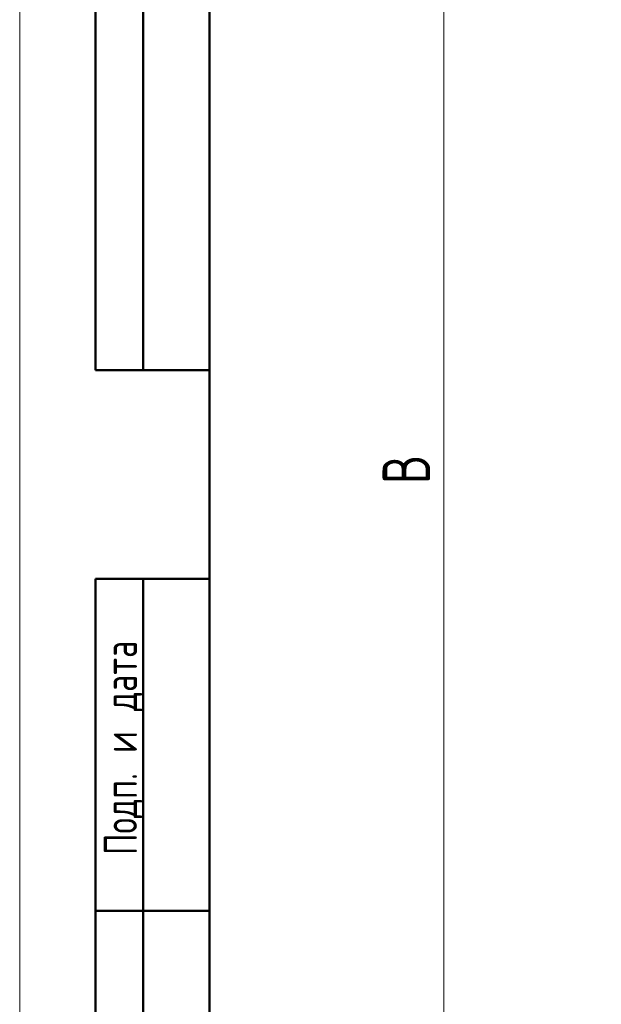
# Model space of a CAD drawing. Header units: millimetres. Extents: x 0 to 420, y 0 to 297.
# Tile 5 of 20: x 0 to 61, y 105 to 209. Entities that reach past the tile are written whole.
import ezdxf

# ---------------------------------------------------------------- set-up
doc = ezdxf.new("R2010")
doc.units = ezdxf.units.MM
doc.styles.add('SLDTEXTSTYLE0', font='TXT', dxfattribs={"width": 0.7, "bigfont": 'bigfont'})
doc.styles.add('SLDTEXTSTYLE1', font='TXT', dxfattribs={"width": 0.7})
doc.dimstyles.new('SLDDIMSTYLE0', dxfattribs={"dimtxt": 5, "dimasz": 5, "dimexe": 0, "dimexo": 0.0625, "dimgap": 1.25, "dimtad": 2, "dimdec": 1, "dimlfac": 2, "dimrnd": 1e-09, "dimzin": 12, "dimdsep": 46, "dimtxsty": 'SLDTEXTSTYLE1', "dimsah": 1, "dimcen": 0.09, "dimadec": 0, "dimazin": 3, "dimtfac": 1, "dimtdec": 3, "dimtofl": 0, "dimtmove": 0, "dimatfit": 3, "dimfxl": 1, "dimfrac": 2, "dimtolj": 1, "dimtzin": 12, "dimarcsym": 0})

# ---------------------------------------------------------------- blocks, each defined once
blk = doc.blocks.new('_D_1')
at = {"color": 7, "linetype": 'Continuous', "lineweight": 0}
for p, q in [((76.16, 238.52), (43.67, 238.52)), ((44.67, 238.52), (44.67, 84.65)), ((71.41, 84.65), (43.67, 84.65))]:
    blk.add_line(p, q, dxfattribs=at)
at = {"color": 7, "linetype": 'Continuous', "lineweight": 18}
for points in [[(44.67, 238.52), (43.9, 233.52), (45.44, 233.52)], [(44.67, 84.65), (45.44, 89.65), (43.9, 89.65)]]:
    blk.add_solid(points, dxfattribs=at)
at = {"color": 7, "linetype": 'Continuous', "lineweight": 18, "insert": (38.22, 159.98), "char_height": 5, "attachment_point": 1, "rotation": 90, "style": 'SLDTEXTSTYLE0'}
blk.add_mtext('В', dxfattribs=at)

msp = doc.modelspace()

# ---------------------------------------------------------------- linework, layer by layer
at = {"color": 7, "linetype": 'Continuous', "lineweight": 18}
msp.add_line((0, 297), (0, 0), dxfattribs=at)
at = {"color": 7, "linetype": 'Continuous', "lineweight": 50}
for p, q in [((8, 172), (8, 292)), ((8, 172), (8, 292)), ((13, 172), (13, 292)), ((13, 172), (13, 292)), ((20, 292), (20, 5)), ((20, 292), (20, 5)), ((8, 172), (20, 172)), ((8, 5), (8, 150)), ((8, 150), (20, 150)), ((13, 5), (13, 150)), ((20, 115), (8, 115))]:
    msp.add_line(p, q, dxfattribs=at)

# ---------------------------------------------------------------- texts
at = {"color": 7, "linetype": 'Continuous', "lineweight": 0, "insert": (8.861, 132.176), "char_height": 3.5, "attachment_point": 2, "rotation": 90, "style": 'SLDTEXTSTYLE0'}
msp.add_mtext('Подп. и дата', dxfattribs=at)

# ---------------------------------------------------------------- dimensions: what is measured, and where the dimension line sits
at = {"color": 7, "linetype": 'Continuous', "lineweight": 18}
dim = msp.add_linear_dim(base=(44.666, 84.648), p1=(76.168, 238.523), p2=(71.418, 84.648), angle=90, text='В', dimstyle='SLDDIMSTYLE0', dxfattribs=at)
dim.commit()
dim.dimension.update_dxf_attribs({"geometry": '_D_1', "text_midpoint": (44.666, 161.585), "dimtype": 160})

doc.saveas('drawing.dxf')
